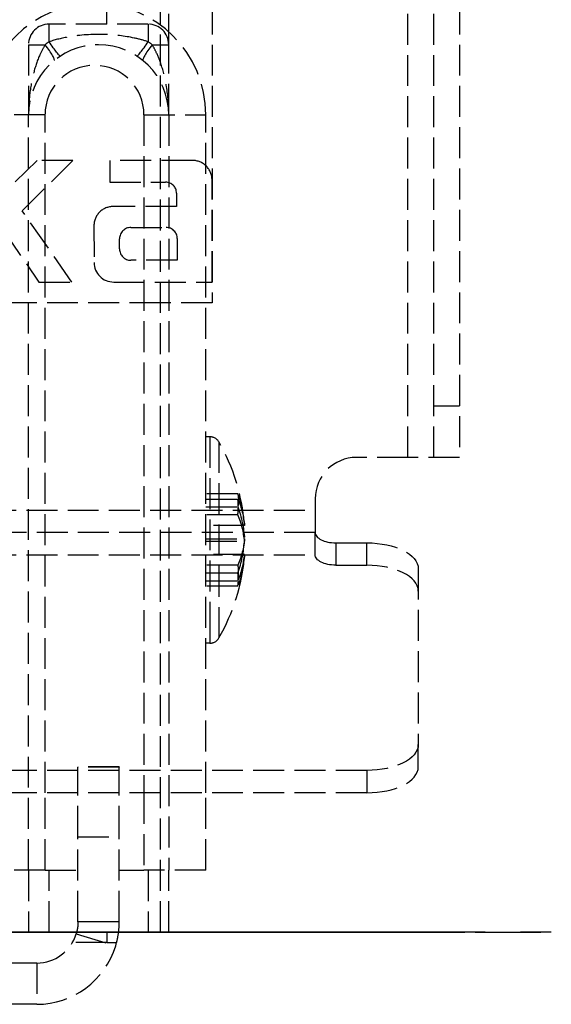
# Model space of a CAD drawing. Header units: millimetres. Extents: x 0 to 388, y -3 to 488.
# Tile 10 of 14: x 363 to 388, y -3 to 44. Entities that reach past the tile are written whole.
import ezdxf

# ---------------------------------------------------------------- set-up
doc = ezdxf.new("R2010")
doc.units = ezdxf.units.MM
doc.header["$LTSCALE"] = 10
doc.linetypes.add('ALLCAD_Strich', pattern=[0.2, 0.15, -0.05])
doc.layers.add('BESCH_KONT_sich_schn_ansi_2d', color=40, linetype='Continuous')
doc.layers.add('BESCH_KONT_sich_schn_grun_2d', color=10, linetype='Continuous')

msp = doc.modelspace()

# ---------------------------------------------------------------- linework, layer by layer
at = {"layer": 'BESCH_KONT_sich_schn_ansi_2d', "linetype": 'ALLCAD_Strich'}
for p, q in [((379.5, 0, 422.75), (4.5, 0, 422.75)), ((379.5, 0, 421.968), (4.5, 0, 421.968)), ((379.5, 0, 422.593), (4.5, 0, 422.593)), ((7, 0, 402), (377, 0, 402)), ((377, 0, 400.75), (7, 0, 400.75)), ((7, 0, 403.25), (377, 0, 403.25)), ((377, 0, 402.625), (7, 0, 402.625)), ((335.814, 0, 1.25), (369.5, 0, 1.25)), ((347, 0, 67.494), (363.5, 0, 67.494)), ((363.5, 0, 348.494), (347, 0, 348.494)), ((349.391, 0), (372, 0)), ((363.1, 0, 69.094), (349.487, 0, 69.094)), ((353, 0, 14), (369.5, 0, 14)), ((371.7, 0, 175.844), (360.9, 0, 175.844)), ((363.1, 0, 112.844), (360.9, 0, 112.844)), ((369.5, 0, 10.935), (361.065, 0, 2.5)), ((361.876, 0, 402.4), (363.598, 0, 402.4)), ((362.798, 0, 402), (362.798, 0, 402.4)), ((363.1, 0, 73.844), (363.1, 0, 69.094)), ((363.1, 0, 112.844), (369.9, 0, 112.844)), ((363.1, 0, 73.844), (364.1, 0, 73.844)), ((364.1, 0, 69.094), (363.1, 0, 69.094)), ((363.1, 0, 112.844), (363.1, 0, 73.844)), ((363.5, 0, 67.494), (367.373, 0, 67.494)), ((367.327, 0, 348.494), (363.5, 0, 348.494)), ((363.5, 0, 348.494), (363.5, 0, 67.494)), ((363.528, 0, 402), (363.528, 0, 402.4)), ((363.598, 0, 402.4), (365.209, 0, 402.4)), ((363.598, 0, 402), (363.598, 0, 402.4)), ((363.9, 0, 178.844), (365.5, 0, 178.844)), ((365.436, 0, 74.844), (364.1, 0, 74.844)), ((364.1, 0, 73.844), (364.1, 0, 74.834)), ((368.9, 0, 73.844), (364.1, 0, 73.844)), ((364.1, 0, 73.844), (364.1, 0, 69.094)), ((364.1, 0, 69.094), (365.232, 0, 69.094)), ((365.209, 0, 402.4), (365.243, 0, 402.4)), ((365.209, 0, 402), (365.209, 0, 402.4)), ((365.232, 0, 69.094), (365.232, 0, 67.494)), ((366.9, 0, 69.094), (365.232, 0, 69.094)), ((365.243, 0, 402), (365.243, 0, 402.4)), ((365.436, 0, 74.844), (365.436, 0, 69.094)), ((365.436, 0, 74.844), (365.5, 0, 74.844)), ((367.5, 0, 178.844), (365.5, 0, 178.844)), ((367.5, 0, 258.494), (365.5, 0, 258.494)), ((365.5, 0, 348.417), (365.5, 0, 74.844)), ((365.5, 0, 343.693), (367.5, 0, 343.693)), ((367.5, 0, 259.291), (365.5, 0, 259.291)), ((366.467, 0, 348.417), (365.5, 0, 348.417)), ((366.272, 0, 402.4), (366.277, 0, 402.4)), ((366.272, 0, 402), (366.272, 0, 402.4)), ((366.272, 0, 402), (366.272, 0, 402.4)), ((367.23, 0, 402.4), (366.277, 0, 402.4)), ((366.277, 0, 402), (366.277, 0, 402.4)), ((367.5, 0, 348.417), (366.467, 0, 348.417)), ((366.9, 0, 69.094), (368.204, 0, 69.094)), ((367.039, 0, 402), (367.039, 0, 402.4)), ((367.207, 0, 402), (367.207, 0, 402.4)), ((367.23, 0, 402.4), (372.001, 0, 402.4)), ((367.23, 0, 402), (367.23, 0, 402.4)), ((367.373, 0, 67.494), (367.373, 0, 69.056)), ((368.9, 0, 74.844), (367.469, 0, 74.844)), ((367.469, 0, 69.04), (367.469, 0, 74.844)), ((367.5, 0, 178.844), (368.7, 0, 178.844)), ((367.5, 0, 74.844), (367.5, 0, 348.417)), ((367.515, 0, 402), (367.515, 0, 402.4)), ((368.061, 0, 402), (368.061, 0, 402.4)), ((368.067, 0, 402), (368.067, 0, 402.4)), ((368.204, 0, 69.094), (368.204, 0, 68.796)), ((368.9, 0, 73.844), (369.9, 0, 73.844)), ((368.9, 0, 74.834), (368.9, 0, 73.844)), ((368.9, 0, 68.33), (368.9, 0, 73.844)), ((369.5, 0, 14), (369.5, 0, 49.5)), ((369.5, 0, 49.5), (369.9, 0, 49.5)), ((369.5, 0, 14), (369.5, 0, 10.935)), ((372, 0, 36), (369.5, 0, 36)), ((382.75, 0, 1.25), (369.5, 0, 1.25)), ((369.5, 0, 10.935), (369.5, 0)), ((369.749, 0, 402), (369.749, 0, 402.4)), ((369.773, 0, 402), (369.773, 0, 402.4)), ((369.9, 0, 49.5), (369.9, 0, 73.844)), ((369.9, 0, 112.844), (369.9, 0, 73.844)), ((371.7, 0, 112.844), (369.9, 0, 112.844)), ((369.9, 0, 51.612), (370.163, 0, 51.094)), ((369.9, 0, 53.164), (370.846, 0, 53.164)), ((370.859, 0, 51.094), (370.163, 0, 51.094)), ((370.279, 0, 402), (370.279, 0, 402.4)), ((370.313, 0, 402), (370.313, 0, 402.4)), ((370.846, 0, 53.164), (370.75, 0, 64.107)), ((370.846, 0, 53.164), (370.859, 0, 51.094)), ((371.051, 0, 402), (371.051, 0, 402.4)), ((371.25, 0, 64.094), (371.346, 0, 53.151)), ((371.359, 0, 51.598), (371.346, 0, 53.151)), ((371.7, 0, 112.844), (371.7, 0, 175.844)), ((371.9, 0, 144.844), (371.7, 0, 144.844)), ((371.9, 0, 154.844), (371.7, 0, 154.844)), ((373.253, 0, 147.604), (371.7, 0, 147.604)), ((371.7, 0, 149.14), (373.493, 0, 149.14)), ((371.7, 0, 148.245), (373.253, 0, 148.245)), ((373.574, 0, 149.781), (371.7, 0, 149.781)), ((373.253, 0, 151.062), (371.7, 0, 151.062)), ((371.7, 0, 151.83), (373.253, 0, 151.83)), ((371.7, 0, 150.548), (373.434, 0, 150.548)), ((373.561, 0, 149.907), (371.7, 0, 149.907)), ((371.7, 0, 151.443), (373.253, 0, 151.443)), ((373.253, 0, 152.084), (371.7, 0, 152.084)), ((373.253, 0, 148.626), (371.7, 0, 148.626)), ((371.7, 0, 147.858), (373.253, 0, 147.858)), ((371.9, 0, 154.844), (371.9, 0, 153.048)), ((371.9, 0, 153.048), (371.9, 0, 144.844)), ((373.75, 0, 36), (372, 0, 36)), ((372, 0), (382.75, 0)), ((372, 0), (372, 0, 36)), ((372.001, 0, 402), (372.001, 0, 402.4)), ((372.001, 0, 402), (372.001, 0, 402.4)), ((372.001, 0, 402.4), (372.001, 0, 402.4)), ((372.001, 0, 402), (372.001, 0, 402.4)), ((372.334, 0, 154.593), (372.334, 0, 152.887)), ((372.334, 0, 152.887), (372.334, 0, 145.095)), ((373.434, 0, 150.548), (373.574, 0, 150.548)), ((373.493, 0, 149.14), (373.574, 0, 149.14)), ((373.574, 0, 149.907), (373.561, 0, 149.907)), ((375.75, 0, 389.25), (375.75, 0, 38)), ((382.75, 0, 390.25), (376.75, 0, 390.25)), ((379, 0, 402), (377, 0, 402)), ((379, 0, 400.75), (377, 0, 400.75)), ((377, 0, 402), (377, 0, 400.75)), ((377, 0, 403.25), (377, 0, 402.625)), ((377, 0, 402), (377, 0, 402.625)), ((378, 0, 402.866), (379.5, 0, 402.866)), ((378, 0, 403.491), (378, 0, 402.866)), ((378, 0, 403.491), (379.5, 0, 403.491)), ((378, 0, 404.25), (379.5, 0, 404.25)), ((382.75, 0, 393.5), (378.95, 0, 393.5)), ((378.95, 0, 390.25), (378.95, 0, 393.5)), ((382.75, 0, 397.843), (378.95, 0, 397.843)), ((378.95, 0, 397.843), (378.95, 0, 393.5)), ((382.75, 0, 381.5), (378.95, 0, 381.5)), ((378.95, 0, 381.5), (378.95, 0, 377.157)), ((382.75, 0, 377.157), (378.95, 0, 377.157)), ((378.95, 0, 381.5), (378.95, 0, 390.25)), ((379, 0, 400.75), (379, 0, 402)), ((381.5, 0, 402), (379, 0, 402)), ((381.5, 0, 400.75), (379, 0, 400.75)), ((379.5, 0, 422.593), (379.5, 0, 421.968)), ((379.5, 0, 402.866), (379.5, 0, 403.491)), ((381.5, 0, 400.75), (381.5, 0, 402)), ((382, 0, 419.803), (382, 0, 405.031)), ((382, 0, 419.803), (382, 0, 420.428)), ((385.25, 0), (382.75, 0)), ((382.75, 0, 390.25), (385.25, 0, 390.25)), ((382.75, 0, 390.25), (382.75, 0)), ((382.75, 0, 390.25), (382.75, 0, 393)), ((382.75, 0, 393), (382.75, 0, 395.5)), ((382.75, 0, 399.5), (382.75, 0, 395.5)), ((382.75, 0, 393), (384, 0, 393)), ((384, 0, 399.5), (382.75, 0, 399.5)), ((384, 0, 395.5), (382.75, 0, 395.5)), ((382.75, 0, 1.25), (384, 0, 1.25)), ((382.75, 0, 377), (384, 0, 377)), ((384, 0, 378.5), (382.75, 0, 378.5)), ((384, 0, 420.25), (384, 0, 399.5)), ((384, 0, 420.25), (384, 0, 422.75)), ((385.25, 0, 393.25), (384, 0, 393.25)), ((384, 0, 399.5), (384, 0, 395.5)), ((384, 0, 395.5), (384, 0, 393)), ((385.25, 0, 422.75), (384, 0, 422.75)), ((385.25, 0, 420.25), (384, 0, 420.25)), ((385.25, 0, 395.75), (384, 0, 395.75)), ((384, 0, 1.25), (384, 0, 390.25)), ((384, 0, 390.25), (384, 0, 393)), ((385.25, 0, 390.25), (385.25, 0)), ((385.25, 0, 420.25), (385.25, 0, 422.75)), ((385.25, 0, 420.25), (385.25, 0, 395.75)), ((385.25, 0, 393.25), (385.25, 0, 395.75)), ((385.25, 0, 393.25), (385.25, 0, 390.25)), ((385.25, 0, 399.497), (386.45, 0, 399.497)), ((385.25, 0, 393.5), (386.45, 0, 393.5)), ((385.25, 0, 381.5), (386.45, 0, 381.5)), ((385.25, 0, 375.503), (386.45, 0, 375.503)), ((386.45, 0, 381.5), (388.45, 0, 381.5)), ((386.45, 0, 375.503), (386.45, 0, 381.5)), ((386.45, 0, 393.5), (388.45, 0, 393.5)), ((386.45, 0, 393.5), (386.45, 0, 381.5)), ((386.45, 0, 393.5), (386.45, 0, 399.497)), ((388.45, 0, 381.5), (388.45, 0, 377.503)), ((388.45, 0, 381.5), (388.45, 0, 393.5)), ((388.45, 0, 397.497), (388.45, 0, 393.5))]:
    msp.add_line(p, q, dxfattribs=at)
at = {"layer": 'BESCH_KONT_sich_schn_ansi_2d', "linetype": 'ALLCAD_Strich', "extrusion": (0, 1, 0)}
for centre, radius, start, end in [((-363.9, 175.844), 3, 34.957, 90), ((-364.1, 73.844), 1, 360, 90), ((-366.9, 66.094), 3, 100.926, 131.8103), ((-368.204, 67.094), 2, 90, 142.25), ((-368.7, 175.844), 3, 90, 180), ((-368.9, 73.844), 1, 90, 180), ((-364.25, 64.033), 7, 142.25, 143.8131), ((-364.25, 64.033), 7, 143.8131, 179.5), ((-371.9, 154.344), 0.5, 90, 150.1372), ((-371.9, 145.344), 0.5, 209.8628, 270), ((-364.063, 149.844), 9.538, 150.1372, 175.3078), ((-364.063, 149.844), 9.538, 184.6922, 209.8628), ((-373.75, 38), 2, 180, 270), ((-376.75, 389.25), 1, 0, 90), ((-379.5, 420.25), 2.5, 90, 147.986), ((-379.5, 406.75), 2.5, 180, 270), ((-381.5, 399.5), 2.5, 90, 180), ((-381.5, 399.5), 1.25, 90, 180), ((-379.5, 420.25), 2.5, 147.986, 180), ((-386.45, 377.503), 2, 180, 270)]:
    msp.add_arc(centre, radius, start, end, dxfattribs=at)
at = {"layer": 'BESCH_KONT_sich_schn_ansi_2d', "linetype": 'ALLCAD_Strich', "extrusion": (0, -1, 0)}
for centre, radius, start, end in [((366.9, 66.094), 3, 80.9289, 90), ((368.204, 67.111), 1.5, 37.75, 73.9462), ((364.25, 64.05), 6.5, 29.6365, 37.75), ((364.25, 64.05), 6.5, 0.5, 29.6365), ((370.859, 51.594), 0.5, 270, 0.5), ((378, 403.25), 1, 90, 180), ((386.45, 397.497), 2, 0, 90)]:
    msp.add_arc(centre, radius, start, end, dxfattribs=at)
at = {"layer": 'BESCH_KONT_sich_schn_ansi_2d', "linetype": 'ALLCAD_Strich', "extrusion": (0, 1, 0)}
for centre, major_axis, ratio, start_param, end_param in [((363.707, 0, 75.805), (0.196, 0, -0.981), 0.627267, -1.445793, 0), ((364.1, 0, 75.823), (-0.094, 0, -0.996), 0.543747, -1.622211, -0.172325), ((369.293, 0, 75.805), (-0.196, 0, -0.981), 0.627267, 0, 1.445793), ((369.39, 0, 68.012), (0.395, 0, 0.306), 0.027601, -1.549429, 0), ((370.75, 0, 64.09), (0.5, 0, 0.004), 0.034898, -1.570492, 0), ((370.846, 0, 53.146), (0.5, 0, 0.004), 0.034898, -1.570492, 0), ((364.062, 0, 149.524), (9.524, 0), 0.767655, 0.052521, 0.265596), ((364.062, 0, 150.228), (9.524, 0), 0.640863, -0.265596, -0.052521), ((364.062, 0, 149.524), (9.524, 0), 0.767655, -0.265596, -0.140612), ((364.062, 0, 151.763), (9.204, 0), 0.640863, -0.054351, 0.054351), ((364.062, 0, 150.228), (9.524, 0), 0.640863, 0.062925, 0.265596), ((364.062, 0, 148.242), (9.204, 0), 0.767655, -0.054351, 0.054351), ((364.062, 0, 149.524), (9.524, 0), 0.767655, -0.140612, -0.052521), ((364.062, 0, 150.228), (9.524, 0, 0), 0.640863, 0.052521, 0.062925), ((378, 0, 402.625), (-1, 0), 0.866025, 0, 1.570796), ((379.5, 0, 405.031), (2.5, 0), 0.866025, 0, 1.570796), ((379.5, 0, 419.803), (2.5, 0), 0.866025, -1.570796, 0)]:
    msp.add_ellipse(centre, major_axis=major_axis, ratio=ratio, start_param=start_param, end_param=end_param, dxfattribs=at)
at = {"layer": 'BESCH_KONT_sich_schn_ansi_2d', "linetype": 'ALLCAD_Strich', "extrusion": (0, -1, 0)}
for centre, major_axis, ratio, start_param, end_param in [((368.9, 0, 75.823), (0.094, 0, -0.996), 0.543747, -1.622211, -0.172325), ((364.062, 0, 147.925), (9.204, 0), 0.640863, -0.054351, 0.054351), ((364.062, 0, 150.164), (9.524, 0), 0.767655, -0.265596, -0.052521), ((364.062, 0, 149.46), (9.524, 0), 0.640863, 0.052521, 0.265596), ((364.062, 0, 151.446), (9.204, 0), 0.767655, -0.054351, 0.054351), ((364.062, 0, 150.164), (9.524, 0), 0.767655, 0.062925, 0.265596), ((364.062, 0, 149.46), (9.524, 0), 0.640863, -0.265596, -0.052521), ((364.062, 0, 150.164), (9.524, 0), 0.767655, 0.052521, 0.062925), ((378, 0, 402), (-1, 0), 0.866025, -1.570796, 0), ((379.5, 0, 420.428), (2.5, 0), 0.866025, 0, 1.570796), ((379.5, 0, 405.656), (2.5, 0), 0.866025, -1.570796, 0)]:
    msp.add_ellipse(centre, major_axis=major_axis, ratio=ratio, start_param=start_param, end_param=end_param, dxfattribs=at)
at = {"layer": 'BESCH_KONT_sich_schn_ansi_2d', "linetype": 'ALLCAD_Strich'}
for points, knots in [([(363.1, 0, 73.844), (363.1, 0, 74.061), (363.127, 0, 74.279), (363.246, 0, 74.731), (363.347, 0, 74.963), (363.612, 0, 75.35), (363.765, 0, 75.51), (364.07, 0, 75.708), (364.2, 0, 75.768), (364.342, 0, 75.805)], [-0.00103, -0.00103, -0.00103, -0.00103, 0.1152918, 0.1152918, 0.2487432, 0.2487432, 0.3639066, 0.3639066, 0.4358837, 0.4358837, 0.4358837, 0.4358837]), ([(364.1, 0, 74.834), (364.097, 0, 74.834), (364.093, 0, 74.834), (364.026, 0, 74.84), (363.963, 0, 74.836), (363.904, 0, 74.825)], [-0.04886872, -0.04886872, -0.04886872, -0.04886872, -0.04649554, -0.04649554, 0, 0, 0, 0]), ([(368.9, 0, 74.834), (368.686, 0, 74.823), (368.461, 0, 74.807), (367.767, 0, 74.757), (367.271, 0, 74.721), (366.189, 0, 74.702), (365.606, 0, 74.731), (364.726, 0, 74.793), (364.402, 0, 74.819), (364.1, 0, 74.834)], [-0.5104667, -0.5104667, -0.5104667, -0.5104667, -0.4336963, -0.4336963, -0.2818482, -0.2818482, -0.1084031, -0.1084031, 0, 0, 0, 0]), ([(364.342, 0, 75.805), (364.433, 0, 75.829), (364.53, 0, 75.835), (364.635, 0, 75.824), (364.64, 0, 75.824), (364.645, 0, 75.823)], [0, 0, 0, 0, 0.04649554, 0.04649554, 0.04886872, 0.04886872, 0.04886872, 0.04886872]), ([(364.645, 0, 75.823), (364.879, 0, 75.795), (365.129, 0, 75.742), (365.809, 0, 75.618), (366.26, 0, 75.561), (367.096, 0, 75.598), (367.479, 0, 75.669), (368.016, 0, 75.771), (368.189, 0, 75.803), (368.355, 0, 75.823)], [0, 0, 0, 0, 0.1084031, 0.1084031, 0.2818482, 0.2818482, 0.4336963, 0.4336963, 0.5104667, 0.5104667, 0.5104667, 0.5104667]), ([(365.5, 0, 348.417), (365.5, 0, 348.442), (365.493, 0, 348.462), (365.464, 0, 348.488), (365.442, 0, 348.494), (365.413, 0, 348.494)], [0, 0, 0, 0, 0.03040745, 0.03040745, 0.06047615, 0.06047615, 0.06047615, 0.06047615]), ([(367.327, 0, 348.494), (367.384, 0, 348.494), (367.428, 0, 348.488), (367.486, 0, 348.462), (367.5, 0, 348.443), (367.5, 0, 348.417)], [0, 0, 0, 0, 0.059295, 0.059295, 0.1185657, 0.1185657, 0.1185657, 0.1185657]), ([(368.355, 0, 75.823), (368.36, 0, 75.824), (368.365, 0, 75.824), (368.47, 0, 75.835), (368.567, 0, 75.829), (368.658, 0, 75.805)], [-0.04886872, -0.04886872, -0.04886872, -0.04886872, -0.04649554, -0.04649554, 0, 0, 0, 0]), ([(368.658, 0, 75.805), (368.767, 0, 75.777), (368.87, 0, 75.734), (369.117, 0, 75.597), (369.249, 0, 75.486), (369.522, 0, 75.183), (369.645, 0, 74.972), (369.845, 0, 74.464), (369.9, 0, 74.153), (369.9, 0, 73.844)], [0, 0, 0, 0, 0.0555369, 0.0555369, 0.1443959, 0.1443959, 0.2712962, 0.2712962, 0.4369137, 0.4369137, 0.4369137, 0.4369137]), ([(369.096, 0, 74.825), (369.037, 0, 74.836), (368.974, 0, 74.84), (368.907, 0, 74.834), (368.903, 0, 74.834), (368.9, 0, 74.834)], [0, 0, 0, 0, 0.04649554, 0.04649554, 0.04886872, 0.04886872, 0.04886872, 0.04886872]), ([(369.9, 0, 66.094), (369.9, 0, 66.506), (369.795, 0, 66.992), (369.53, 0, 67.548), (369.429, 0, 67.721), (369.186, 0, 68.047), (369.045, 0, 68.2), (368.9, 0, 68.33)], [0.5996159, 0.5996159, 0.5996159, 0.5996159, 0.7424038, 0.7424038, 0.8008233, 0.8008233, 0.8592427, 0.8592427, 0.8592427, 0.8592427])]:
    msp.add_open_spline(points, degree=3, knots=knots, dxfattribs=at)
msp.add_open_spline([(367.373, 0, 69.056), (367.416, 0, 69.05), (367.448, 0, 69.044), (367.469, 0, 69.04)], degree=3, dxfattribs=at)
at = {"layer": 'BESCH_KONT_sich_schn_grun_2d', "linetype": 'ALLCAD_Strich'}
for p, q in [((369.5, 0), (369.5, 488)), ((381.5, 23), (381.5, 310)), ((382.75, 23), (382.75, 310)), ((384, 85), (384, 23)), ((372, 83), (372, 30.5)), ((366.9, 44), (366.9, 45.483)), ((369.9, 43), (369.9, 44.895)), ((364.1, 43.144), (364.1, 44)), ((368.9, 44), (364.1, 44)), ((368.9, 44), (368.9, 43.144)), ((363.1, 43), (363.904, 43)), ((363.1, 43), (363.1, 39.6)), ((369.096, 43), (369.9, 43)), ((369.9, 39.6), (369.9, 43)), ((363.9, 39.6), (360.9, 39.6)), ((363.1, 3), (363.1, 39.6)), ((363.9, 6.75), (363.9, 39.6)), ((368.7, 39.6), (371.7, 39.6)), ((368.7, 39.6), (368.7, 6.75)), ((369.9, 39.6), (369.9, 3)), ((371.7, 6.75), (371.7, 39.6)), ((363.528, 37.393), (361.09, 35.046)), ((362.798, 34.948), (365.243, 37.393)), ((365.243, 37.393), (363.528, 37.393)), ((367.039, 37.393), (367.039, 36.335)), ((371.051, 37.393), (367.039, 37.393)), ((367.039, 36.335), (369.749, 36.335)), ((372.001, 31.5), (372.001, 36.442)), ((370.279, 35.806), (370.279, 35.16)), ((365.209, 31.5), (362.798, 34.948)), ((370.279, 35.16), (367.207, 35.16)), ((361.876, 34.03), (363.598, 31.5)), ((366.272, 34.222), (366.277, 32.451)), ((368.061, 34.145), (369.773, 34.145)), ((367.515, 33.104), (367.515, 33.6)), ((370.313, 33.605), (370.313, 32.552)), ((370.313, 32.552), (368.067, 32.552)), ((363.598, 31.5), (365.209, 31.5)), ((367.23, 31.5), (372.001, 31.5)), ((369.5, 30.5), (361.065, 30.5)), ((372, 30.5), (369.5, 30.5)), ((382.75, 25.5), (384, 25.5)), ((371.9, 24), (371.7, 24)), ((371.9, 24), (371.9, 15.162)), ((372.334, 23.749), (372.334, 15.354)), ((381.5, 23), (379, 23)), ((384, 23), (381.5, 23)), ((373.253, 21.24), (371.7, 21.24)), ((377, 21), (377, 20.443)), ((371.7, 20.986), (373.253, 20.986)), ((371.7, 20.599), (373.253, 20.599)), ((7, 20.443), (377, 20.443)), ((373.253, 20.218), (371.7, 20.218)), ((377, 20.443), (377, 19.361)), ((373.574, 19.704), (371.7, 19.704)), ((377, 19.361), (7, 19.361)), ((377, 18.278), (377, 19.361)), ((371.7, 19.063), (373.574, 19.063)), ((371.7, 18.937), (373.574, 18.937)), ((378, 18.861), (379.5, 18.861)), ((378, 18.861), (378, 17.778)), ((379.5, 17.778), (379.5, 18.861)), ((7, 18.278), (377, 18.278)), ((373.574, 18.296), (371.7, 18.296)), ((373.253, 17.782), (371.7, 17.782)), ((378, 17.778), (379.5, 17.778)), ((371.7, 17.401), (373.253, 17.401)), ((382, 17.611), (382, 9.083)), ((371.7, 17.014), (373.253, 17.014)), ((373.253, 16.76), (371.7, 16.76)), ((372.334, 15.354), (372.334, 14.251)), ((371.9, 15.162), (371.9, 14)), ((371.9, 14), (371.7, 14)), ((382, 8), (382, 9.083)), ((379.5, 7.833), (4.5, 7.833)), ((367.5, 8), (365.5, 8)), ((365.5, 8), (365.5, 7.984)), ((365.5, 6.75), (365.5, 7.984)), ((367.5, 7.984), (365.5, 7.984)), ((367.5, 8), (367.5, 7.984)), ((367.5, 6.75), (367.5, 7.984)), ((379.5, 7.833), (379.5, 6.75)), ((379.5, 6.75), (4.5, 6.75)), ((363.9, 3), (363.9, 6.75)), ((365.5, 4.619), (365.5, 6.75)), ((367.5, 4.619), (367.5, 6.75)), ((368.7, 6.75), (368.7, 3)), ((371.7, 3), (371.7, 6.75)), ((365.5, 0.5), (365.5, 4.619)), ((365.5, 4.619), (367.5, 4.619)), ((367.5, 0.5), (367.5, 4.619)), ((363.9, 3), (360.9, 3)), ((363.1, 3), (363.1, 0)), ((363.9, 3), (365.5, 3)), ((364.1, 0), (364.1, 3)), ((367.5, 3), (368.7, 3)), ((371.7, 3), (368.7, 3)), ((368.9, 3), (368.9, 0)), ((369.9, 0), (369.9, 3)), ((366.467, 0.5), (365.5, 0.5)), ((367.5, 0.5), (366.467, 0.5)), ((363.1, 0), (353.125, 0)), ((364.1, 0), (363.1, 0)), ((365.436, 0), (364.1, 0)), ((365.436, 0), (366.9, 0)), ((367.469, 0), (366.9, 0)), ((366.9, 0), (366.9, -0.5)), ((368.9, 0), (367.469, 0)), ((369.9, 0), (368.9, 0)), ((365.413, -0.082), (367.327, -0.665)), ((366.9, -0.5), (365.232, -0.5)), ((366.9, -0.5), (367.373, -0.5)), ((363.5, -1.5), (347, -1.5)), ((363.5, -1.5), (363.5, -3.5)), ((363.5, -3.5), (347, -3.5))]:
    msp.add_line(p, q, dxfattribs=at)
for centre, radius, start, end in [((366.3, 39.6), 5.4, 0, 180), ((364.1, 43), 1, 90, 180), ((368.9, 43), 1, 0, 90), ((366.5, 39.6), 3.4, 0, 180), ((366.3, 39.6), 2.4, 0, 180), ((371.051, 36.442), 0.95, 359.9965, 90), ((369.749, 35.806), 0.529, 360, 90), ((367.207, 34.225), 0.935, 90.0057, 180.1538), ((368.061, 33.6), 0.545, 90, 180), ((369.773, 33.605), 0.54, 0, 90), ((368.067, 33.104), 0.552, 180, 270), ((367.23, 32.453), 0.954, 180.1538, 270), ((371.9, 23.5), 0.5, 29.8628, 90), ((364.062, 19), 9.537, 4.6922, 29.8628), ((379, 21), 2, 90, 180), ((364.062, 19), 9.538, 330.1372, 355.3078), ((371.9, 14.5), 0.5, 270, 330.1372), ((363.5, 0.5), 2, 270, 343.0697), ((363.5, 0.5), 4, 270, 343.0697)]:
    msp.add_arc(centre, radius, start, end, dxfattribs=at)
for centre, major_axis, ratio, start_param, end_param in [((363.707, 43), (0.635, -0.773), 0.152976, 0, 1.445793), ((368.9, 43.288), (-0.545, -0.838), 0.079073, 0, 1.449886), ((369.293, 43), (-0.635, -0.773), 0.152976, -1.445793, 0), ((364.062, 19.32), (9.524, 0), 0.767655, 0.052521, 0.265596), ((364.062, 20.602), (9.204, 0), 0.767655, -0.054351, 0.054351), ((364.062, 18.616), (9.524, 0), 0.640863, 0.052521, 0.265596), ((378, 19.361), (-1, 0), 0.5, 0, 1.570796), ((364.062, 19.32), (9.524, 0), 0.767655, -0.265596, -0.052521), ((364.062, 18.616), (9.524, 0), 0.640863, -0.265596, -0.052521), ((379.5, 16.528), (2.5, 0), 0.5, 0, 1.570796), ((364.062, 17.081), (9.204, 0), 0.640863, -0.054351, 0.054351), ((379.5, 8), (2.5, 0), 0.5, -1.570796, 0)]:
    msp.add_ellipse(centre, major_axis=major_axis, ratio=ratio, start_param=start_param, end_param=end_param, dxfattribs=at)
at = {"layer": 'BESCH_KONT_sich_schn_grun_2d', "linetype": 'ALLCAD_Strich', "extrusion": (0, 0, -1)}
for centre, major_axis, ratio, start_param, end_param in [((364.1, 43.288), (0.545, -0.838), 0.079073, 0, 1.449886), ((364.062, 20.919), (9.204, 0), 0.640863, -0.054351, 0.054351), ((364.062, 19.384), (9.524, 0), 0.640863, -0.265596, -0.052521), ((364.062, 18.68), (9.524, 0), 0.767655, -0.265596, -0.052521), ((364.062, 19.384), (9.524, 0), 0.640863, 0.052521, 0.265596), ((379.5, 17.611), (2.5, 0), 0.5, -1.570796, 0), ((364.062, 18.68), (9.524, 0), 0.767655, 0.052521, 0.265596), ((378, 18.278), (-1, 0), 0.5, -1.570796, 0), ((364.062, 17.398), (9.204, 0), 0.767655, -0.054351, 0.054351), ((379.5, 9.083), (2.5, 0), 0.5, 0, 1.570796)]:
    msp.add_ellipse(centre, major_axis=major_axis, ratio=ratio, start_param=start_param, end_param=end_param, dxfattribs=at)
at = {"layer": 'BESCH_KONT_sich_schn_grun_2d', "linetype": 'ALLCAD_Strich'}
for points, knots in [([(368.9, 43.144), (368.686, 43.214), (368.461, 43.273), (367.767, 43.422), (367.271, 43.481), (366.189, 43.513), (365.606, 43.473), (364.726, 43.321), (364.402, 43.242), (364.1, 43.144)], [-0.5104667, -0.5104667, -0.5104667, -0.5104667, -0.4336963, -0.4336963, -0.2818482, -0.2818482, -0.1084031, -0.1084031, 0, 0, 0, 0]), ([(363.904, 43), (363.812, 42.85), (363.727, 42.686), (363.53, 42.239), (363.431, 41.947), (363.26, 41.293), (363.195, 40.931), (363.118, 40.245), (363.1, 39.921), (363.1, 39.6)], [-0.4358837, -0.4358837, -0.4358837, -0.4358837, -0.3639066, -0.3639066, -0.2487432, -0.2487432, -0.1152918, -0.1152918, 0.00103, 0.00103, 0.00103, 0.00103]), ([(364.1, 43.144), (364.097, 43.142), (364.093, 43.14), (364.026, 43.095), (363.963, 43.049), (363.904, 43)], [-0.04886872, -0.04886872, -0.04886872, -0.04886872, -0.04649554, -0.04649554, 0, 0, 0, 0]), ([(369.096, 43), (369.037, 43.049), (368.974, 43.095), (368.907, 43.14), (368.903, 43.142), (368.9, 43.144)], [0, 0, 0, 0, 0.04649554, 0.04649554, 0.04886872, 0.04886872, 0.04886872, 0.04886872]), ([(369.9, 39.6), (369.9, 40.058), (369.864, 40.52), (369.735, 41.311), (369.655, 41.653), (369.479, 42.204), (369.394, 42.423), (369.234, 42.76), (369.167, 42.884), (369.096, 43)], [-0.4369137, -0.4369137, -0.4369137, -0.4369137, -0.2712962, -0.2712962, -0.1443959, -0.1443959, -0.0555369, -0.0555369, 0, 0, 0, 0]), ([(365.5, 0.5), (365.5, 0.402), (365.493, 0.304), (365.464, 0.109), (365.442, 0.012), (365.413, -0.082)], [0, 0, 0, 0, 0.03040745, 0.03040745, 0.06047615, 0.06047615, 0.06047615, 0.06047615]), ([(367.327, -0.665), (367.384, -0.476), (367.428, -0.283), (367.486, 0.107), (367.5, 0.303), (367.5, 0.5)], [0, 0, 0, 0, 0.059295, 0.059295, 0.1185657, 0.1185657, 0.1185657, 0.1185657])]:
    msp.add_open_spline(points, degree=3, knots=knots, dxfattribs=at)

doc.saveas('drawing.dxf')
